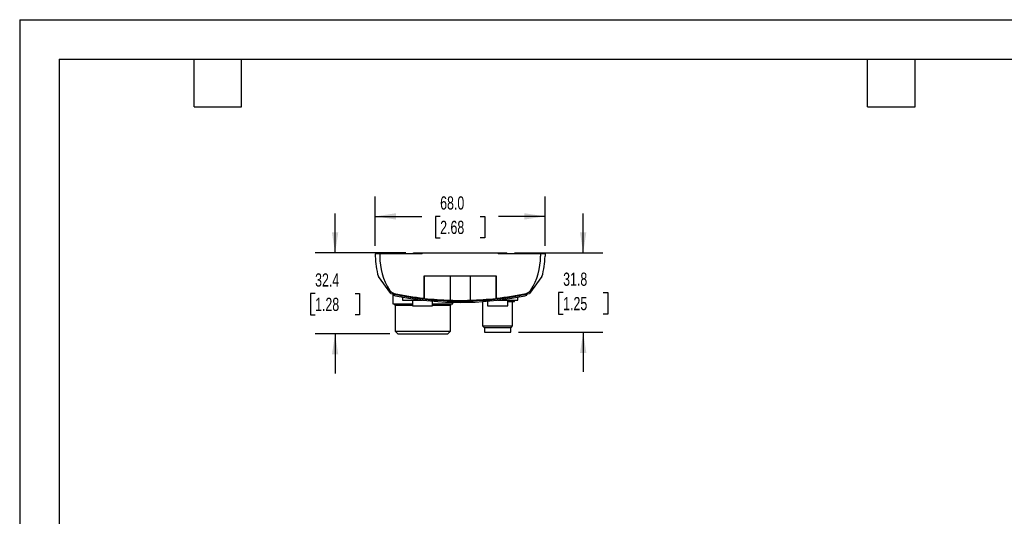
# Model space of a CAD drawing. Header units: millimetres. Extents: x 0 to 699, y 0 to 540.
# Tile 4 of 9: x 0 to 394, y 341 to 540. Entities that reach past the tile are written whole.
import ezdxf

# ---------------------------------------------------------------- set-up
doc = ezdxf.new("R2010")
doc.units = ezdxf.units.MM
doc.header["$LTSCALE"] = 2.5
doc.layers.add('DIMENSIONS', color=140, linetype='Continuous', lineweight=25)
doc.layers.add('TEXT', color=140, linetype='Continuous', lineweight=25)
doc.styles.add('SLDTEXTSTYLE0', font='TXT', dxfattribs={"width": 0.7})
doc.dimstyles.new('SLDDIMSTYLE0', dxfattribs={"dimtxt": 5.39502, "dimasz": 8.255, "dimexe": 0, "dimexo": 0.0625, "dimgap": 1.348755, "dimtad": 0, "dimtih": 1, "dimtoh": 1, "dimrnd": 1e-09, "dimzin": 12, "dimdsep": 46, "dimtxsty": 'SLDTEXTSTYLE0', "dimsah": 1, "dimcen": 0.09, "dimadec": 0, "dimazin": 3, "dimtfac": 1, "dimtmove": 0, "dimatfit": 0, "dimfxl": 0, "dimfrac": 2, "dimtolj": 1, "dimtzin": 12, "dimarcsym": 0})
doc.dimstyles.new('SLDDIMSTYLE3', dxfattribs={"dimtxt": 5.39502, "dimasz": 8.255, "dimexe": 0, "dimexo": 0.0625, "dimgap": 1.348755, "dimtad": 0, "dimtih": 1, "dimtoh": 1, "dimrnd": 1e-09, "dimzin": 4, "dimdsep": 46, "dimtxsty": 'SLDTEXTSTYLE0', "dimsah": 1, "dimcen": 0.09, "dimadec": 0, "dimazin": 1, "dimtfac": 1, "dimtofl": 0, "dimtmove": 0, "dimatfit": 3, "dimfxl": 0, "dimfrac": 2, "dimtolj": 1, "dimtzin": 12, "dimarcsym": 0})

# ---------------------------------------------------------------- blocks, each defined once
blk = doc.blocks.new('_D_16')
at = {"layer": 'DIMENSIONS'}
for p, q in [((225.75, 446.3), (225.75, 462.17)), ((198.3, 446.3), (233.69, 446.3)), ((217.74, 430.4), (215.93, 430.4)), ((215.93, 430.4), (215.93, 421.83)), ((233.77, 430.4), (235.58, 430.4)), ((235.58, 430.4), (235.58, 421.83)), ((215.93, 421.83), (217.74, 421.83)), ((235.58, 421.83), (233.77, 421.83)), ((199.9, 414.5), (233.69, 414.5)), ((225.75, 414.5), (225.75, 398.62))]:
    blk.add_line(p, q, dxfattribs=at)
for points in [[(225.75, 446.3), (227.02, 454.55), (224.48, 454.55)], [(225.75, 414.5), (224.48, 406.24), (227.02, 406.24)]]:
    blk.add_solid(points, dxfattribs=at)
at = {"layer": 'DIMENSIONS', "char_height": 5.292, "attachment_point": 1, "style": 'SLDTEXTSTYLE0'}
for s, insert in [('31.8', (217.74, 438.43)), ('1.25', (217.74, 428.65))]:
    blk.add_mtext(s, dxfattribs=dict(at, insert=insert))
blk = doc.blocks.new('_D_17')
at = {"layer": 'DIMENSIONS'}
for p, q in [((126.37, 446.3), (126.37, 462.17)), ((154.65, 446.3), (118.44, 446.3)), ((118.36, 430.1), (116.55, 430.1)), ((116.55, 430.1), (116.55, 421.53)), ((134.39, 430.1), (136.2, 430.1)), ((136.2, 430.1), (136.2, 421.53)), ((116.55, 421.53), (118.36, 421.53)), ((136.2, 421.53), (134.39, 421.53)), ((148.27, 413.9), (118.44, 413.9)), ((126.37, 413.9), (126.37, 398.02))]:
    blk.add_line(p, q, dxfattribs=at)
for points in [[(126.37, 446.3), (127.64, 454.55), (125.1, 454.55)], [(126.37, 413.9), (125.1, 405.64), (127.64, 405.64)]]:
    blk.add_solid(points, dxfattribs=at)
at = {"layer": 'DIMENSIONS', "char_height": 5.292, "attachment_point": 1, "style": 'SLDTEXTSTYLE0'}
for s, insert in [('32.4', (118.36, 438.13)), ('1.28', (118.36, 428.35))]:
    blk.add_mtext(s, dxfattribs=dict(at, insert=insert))
blk = doc.blocks.new('_D_18')
at = {"layer": 'DIMENSIONS'}
for p, q in [((142.48, 449.17), (142.48, 468.89)), ((210.48, 449.17), (210.48, 468.89)), ((142.48, 460.95), (161.15, 460.95)), ((168.46, 460.95), (166.65, 460.95)), ((166.65, 460.95), (166.65, 452.38)), ((184.49, 460.95), (186.3, 460.95)), ((186.3, 460.95), (186.3, 452.38)), ((210.48, 460.95), (191.8, 460.95)), ((166.65, 452.38), (168.46, 452.38)), ((186.3, 452.38), (184.49, 452.38))]:
    blk.add_line(p, q, dxfattribs=at)
for points in [[(142.48, 460.95), (150.73, 459.68), (150.73, 462.22)], [(210.48, 460.95), (202.22, 462.22), (202.22, 459.68)]]:
    blk.add_solid(points, dxfattribs=at)
at = {"layer": 'DIMENSIONS', "char_height": 5.292, "attachment_point": 1, "style": 'SLDTEXTSTYLE0'}
for s, insert in [('68.0', (168.46, 468.98)), ('2.68', (168.46, 459.2))]:
    blk.add_mtext(s, dxfattribs=dict(at, insert=insert))

msp = doc.modelspace()

# ---------------------------------------------------------------- linework, layer by layer
at = {"color": 7, "linetype": 'Continuous'}
for q in [(0.006, 0.007), (698.506, 539.757)]:
    msp.add_line((0.006, 539.757), q, dxfattribs=at)
for p, q in [((142.476, 446), (142.476, 445)), ((144.276, 446), (142.476, 446)), ((144.276, 446), (144.276, 445)), ((161.226, 446), (144.276, 446)), ((157.826, 446), (157.826, 446.3)), ((157.826, 446.3), (161.226, 446.3)), ((161.226, 446), (161.226, 446.3)), ((161.226, 446.3), (191.726, 446.3)), ((191.726, 446.3), (191.726, 446)), ((191.726, 446.3), (195.126, 446.3)), ((208.676, 446), (191.726, 446)), ((195.126, 446), (195.126, 446.3)), ((208.676, 446), (208.676, 445)), ((210.476, 446), (208.676, 446)), ((210.476, 446), (210.476, 445)), ((148.672, 430.095), (143.705, 436.87)), ((191.02, 437), (161.932, 437)), ((161.932, 437), (161.932, 428.141)), ((162.144, 428.117), (162.144, 437)), ((172.516, 437), (172.516, 427.362)), ((180.436, 437), (180.436, 427.362)), ((190.808, 437), (190.808, 428.117)), ((191.02, 428.141), (191.02, 437)), ((209.247, 436.87), (204.28, 430.095)), ((149.476, 429.913), (149.476, 425.9)), ((149.82, 429.842), (149.82, 429.331)), ((152.79, 428.73), (152.79, 429.239)), ((153.326, 428.629), (153.326, 427.4)), ((153.326, 427.4), (161.389, 427.4)), ((157.376, 427.4), (157.376, 425.1)), ((165.439, 425.1), (165.439, 426.98)), ((165.446, 425.1), (165.446, 426.98)), ((173.476, 425.9), (173.476, 426.535)), ((185.476, 426.819), (185.476, 417.113)), ((187.376, 426.968), (187.376, 425.1)), ((191.563, 427.4), (199.626, 427.4)), ((195.576, 425.1), (195.576, 427.4)), ((195.576, 426.9), (198.226, 426.9)), ((197.476, 417.113), (197.476, 426.9)), ((198.226, 426.9), (198.226, 427.4)), ((199.626, 427.4), (199.626, 428.629)), ((200.162, 429.239), (200.162, 428.73)), ((203.132, 429.331), (203.132, 429.842)), ((149.476, 425.9), (157.376, 425.9)), ((150.364, 425.3), (150.364, 414.979)), ((157.376, 425.3), (150.364, 425.3)), ((157.376, 425.1), (165.439, 425.1)), ((165.439, 425.1), (165.446, 425.1)), ((165.446, 425.9), (173.476, 425.9)), ((172.589, 425.3), (165.446, 425.3)), ((172.589, 414.979), (172.589, 425.3)), ((187.376, 425.1), (195.576, 425.1)), ((150.364, 414.979), (151.443, 413.9)), ((150.364, 414.979), (172.589, 414.979)), ((171.509, 413.9), (172.589, 414.979)), ((185.476, 417.113), (186.09, 416.5)), ((185.476, 417.113), (197.476, 417.113)), ((186.09, 416.5), (196.863, 416.5)), ((186.226, 416.5), (186.226, 414.5)), ((186.226, 414.5), (196.726, 414.5)), ((196.726, 414.5), (196.726, 416.5)), ((196.863, 416.5), (197.476, 417.113)), ((151.443, 413.9), (171.509, 413.9))]:
    msp.add_line(p, q)
at = {"flags": 128}
for points in [[(162.144, 428.117), (162.062, 428.126), (161.965, 428.137), (161.932, 428.141)], [(191.02, 428.141), (190.92, 428.129), (190.832, 428.119), (190.808, 428.117)]]:
    msp.add_lwpolyline(points, dxfattribs=at)
for centre, radius, start, end in [((169.976, 445), 27.5, 180, 197.19506), ((169.976, 445), 25.7, 180, 211.81946), ((182.976, 445), 25.7, 328.18054, 0), ((182.976, 445), 27.5, 342.80494, 0), ((150.688, 433.031), 3, 211.81946, 257.9074), ((176.476, 553.4), 126.4, 257.29273, 282.70727), ((176.476, 553.4), 126.1, 257.9074, 263.377), ((176.476, 553.4), 126.1, 276.623, 282.0926), ((202.265, 433.031), 3, 282.0926, 328.18054), ((176.476, 553.4), 126.9, 257.87435, 259.24253), ((176.476, 553.4), 126.9, 259.24253, 280.75747), ((176.476, 553.4), 126.1, 263.47402, 268.2005), ((176.476, 553.47), 126.171, 268.20151, 271.79849), ((176.476, 553.4), 126.1, 271.7995, 276.52598), ((176.476, 553.4), 126.9, 280.75747, 282.12565), ((149.764, 425.3), 0.6, 0, 90), ((173.189, 425.3), 0.6, 90, 180)]:
    msp.add_arc(centre, radius, start, end)
at = {"layer": 'TEXT'}
for p, q in [((15.875, 523.875), (682.625, 523.875)), ((15.875, 523.875), (15.875, 15.875)), ((69.85, 504.825), (69.85, 523.875)), ((88.9, 504.825), (88.9, 523.875)), ((339.725, 504.825), (339.725, 523.875)), ((358.775, 504.825), (358.775, 523.875)), ((69.85, 504.825), (88.9, 504.825)), ((339.725, 504.825), (358.775, 504.825))]:
    msp.add_line(p, q, dxfattribs=at)

# ---------------------------------------------------------------- dimensions: what is measured, and where the dimension line sits
at = {"layer": 'DIMENSIONS'}
dim = msp.add_linear_dim(base=(210.476, 460.952), p1=(142.476, 446), p2=(210.476, 446), dimstyle='SLDDIMSTYLE3', dxfattribs=at)
dim.commit()
dim.dimension.update_dxf_attribs({"geometry": '_D_18', "text_midpoint": (176.476, 460.952), "dimtype": 160})
for base, p1, p2, picture, middle in [((126.374, 446.3), (151.443, 413.9), (157.826, 446.3), '_D_17', (126.374, 430.1)), ((225.753, 414.5), (195.126, 446.3), (196.726, 414.5), '_D_16', (225.753, 430.4))]:
    dim = msp.add_linear_dim(base=base, p1=p1, p2=p2, angle=90, dimstyle='SLDDIMSTYLE0', dxfattribs=at)
    dim.commit()
    dim.dimension.update_dxf_attribs({"geometry": picture, "text_midpoint": middle, "dimtype": 160})

doc.saveas('drawing.dxf')
